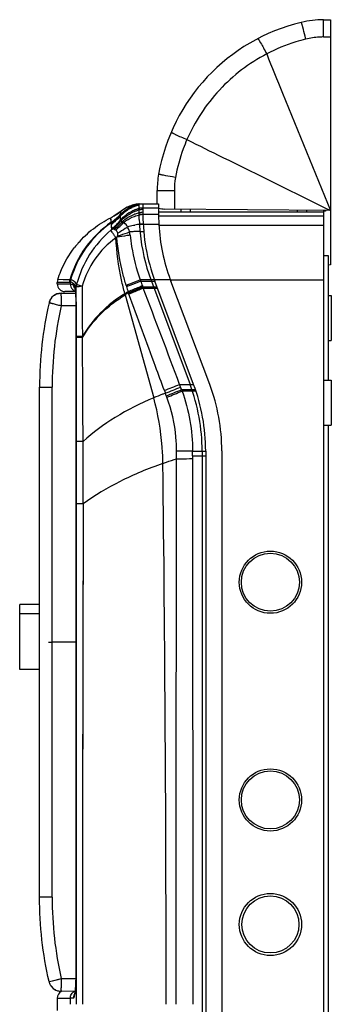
# Model space of a CAD drawing. Header units: millimetres. Extents: x 2100 to 2263, y -206 to 733.
# Tile 2 of 2: x 2100 to 2263, y 215 to 733. Entities that reach past the tile are written whole.
import ezdxf

# ---------------------------------------------------------------- set-up
doc = ezdxf.new("R2010")
doc.units = ezdxf.units.MM
doc.header["$LTSCALE"] = 30.734
doc.layers.get('0').update_dxf_attribs({"linetype": 'CONTINUOUS'})

msp = doc.modelspace()

# ---------------------------------------------------------------- linework, layer by layer
at = {"color": 9, "linetype": 'Continuous'}
for p, q in [((2259.27, 723.8), (2259.27, 732.89)), ((2248.33, 728.89), (2248.27, 729.13)), ((2259.27, 723.8), (2262.8, 723.8)), ((2181.32, 672.55), (2181.39, 672.51)), ((2175.17, 651.04), (2174.97, 651.08)), ((2171.8, 642.98), (2180.81, 642.98)), ((2180.81, 642.98), (2180.81, 633.25)), ((2152.57, 630.52), (2152.81, 632.19)), ((2172.56, 633.84), (2162.4, 633.84)), ((2189.3, 631.63), (2189.3, 633.17)), ((2245.3, 632.68), (2245.3, 631.63)), ((2260.3, 632.2), (2259.3, 632.19)), ((2147.69, 626.34), (2147.46, 628.76)), ((2152.55, 630.35), (2152.55, 630.37)), ((2152.55, 630.34), (2152.55, 630.35)), ((2152.55, 630.34), (2152.55, 630.35)), ((2152.56, 630.51), (2152.57, 630.52)), ((2152.56, 630.51), (2152.56, 630.5)), ((2172.56, 630.44), (2162.4, 630.45)), ((2147.69, 626.33), (2147.69, 626.34)), ((2147.69, 626.31), (2147.69, 626.33)), ((2147.71, 626.12), (2147.7, 626.15)), ((2147.91, 622.85), (2147.76, 625.34)), ((2162.49, 625.36), (2172.67, 625.34)), ((2172.7, 624.78), (2259.3, 624.78)), ((2122.36, 596.14), (2119.52, 596.19)), ((2125.92, 596.11), (2122.36, 596.14)), ((2167.87, 596.02), (2165.8, 596.02)), ((2168.51, 596.02), (2167.87, 596.02)), ((2168.46, 596.16), (2178.66, 596.16)), ((2170.41, 596.02), (2168.51, 596.02)), ((2178.71, 596.02), (2259.3, 596.01)), ((2119.29, 594.74), (2120.01, 594.76)), ((2120.01, 594.76), (2122.16, 594.76)), ((2122.16, 594.76), (2125.74, 594.81)), ((2125.74, 594.81), (2126.13, 594.82)), ((2126.13, 594.82), (2126.13, 593.87)), ((2129.27, 592.56), (2129.23, 592.61)), ((2129.27, 592.56), (2129.23, 592.61)), ((2129.27, 591.88), (2129.27, 592.56)), ((2129.27, 591.88), (2129.27, 592.56)), ((2163.08, 595.43), (2170.63, 595.43)), ((2164.24, 592.33), (2171.78, 592.33)), ((2164.39, 591.95), (2171.93, 591.95)), ((2164.47, 591.76), (2172, 591.76)), ((2154.98, 588.2), (2169.96, 533.99)), ((2129.12, 582.4), (2121.36, 582.34)), ((2129.12, 582.35), (2129.15, 582.35)), ((2129.15, 582.35), (2129.15, 229.77)), ((2129.29, 582.35), (2129.29, 583.98)), ((2129.29, 582.35), (2129.29, 583.98)), ((2109.98, 539.55), (2116.57, 539.55)), ((2116.57, 271.35), (2116.57, 539.55)), ((2184.62, 538.31), (2183.59, 541.04)), ((2183.59, 541.04), (2190.96, 541.04)), ((2175.57, 537.86), (2176.09, 536.44)), ((2176.6, 535.09), (2176.09, 536.44)), ((2176.88, 534.34), (2176.6, 535.08)), ((2184.62, 538.31), (2191.94, 538.31)), ((2187.43, 537.57), (2184.9, 537.57)), ((2190.14, 537.57), (2187.43, 537.57)), ((2192.19, 537.57), (2190.14, 537.57)), ((2129.23, 478.26), (2129.23, 511.04)), ((2182, 503.54), (2182, 505.99)), ((2190.39, 503.58), (2190.39, 506.02)), ((2190.39, 506.02), (2197.29, 506.02)), ((2190.39, 503.58), (2190.51, 215.02)), ((2190.39, 503.58), (2197.29, 503.58)), ((2132.86, 478.27), (2132.62, 316.99)), ((2132.86, 478.27), (2132.7, 393.04)), ((2132.86, 478.27), (2132.71, 478.27)), ((2132.62, 316.99), (2132.62, 315.25)), ((2132.62, 315.25), (2132.58, 215.02)), ((2115.83, 227.17), (2121.36, 228.57)), ((2121.36, 228.57), (2129.1, 228.51)), ((2129.15, 229.77), (2129.12, 229.77)), ((2129.26, 229.77), (2129.26, 215.02)), ((2114.98, 226.95), (2115.2, 227.01)), ((2115.2, 227.01), (2115.83, 227.17)), ((2119.29, 218.27), (2126.12, 218.27)), ((2126.12, 218.27), (2126.12, 215.02)), ((2127.74, 218.27), (2126.12, 218.27))]:
    msp.add_line(p, q, dxfattribs=at)
at = {"color": 7, "linetype": 'Continuous'}
for p, q in [((2259.27, 732.89), (2262.8, 732.89)), ((2262.8, 732.89), (2262.8, 603.89)), ((2171.8, 636.02), (2171.8, 642.98)), ((2162.4, 627.87), (2162.4, 636.02)), ((2162.4, 636.02), (2172.56, 636.02)), ((2172.56, 636.02), (2172.56, 629.11)), ((2262.8, 632.53), (2175.66, 633.29)), ((2184.3, 633.22), (2184.3, 631.63)), ((2250.3, 632.64), (2250.3, 631.63)), ((2259.3, -201.59), (2259.3, 632.56)), ((2260.3, 632.53), (2260.3, 632.2)), ((2259.3, 631.63), (2172.56, 631.63)), ((2259.3, 629.5), (2172.56, 629.5)), ((2261.8, 608.64), (2259.3, 608.64)), ((2261.8, 543.35), (2261.8, 608.64)), ((2262.8, 603.89), (2261.8, 603.71)), ((2168.46, 596.16), (2168.51, 596.02)), ((2178.66, 596.16), (2178.96, 595.35)), ((2168.73, 595.43), (2189.07, 541.04)), ((2199.43, 540.99), (2178.96, 595.35)), ((2121.27, 589.04), (2128.82, 589.09)), ((2261.8, 587.83), (2263.3, 587.83)), ((2263.3, 587.83), (2263.3, 564.21)), ((2261.8, 564.21), (2263.3, 564.21)), ((2109.98, 539.69), (2109.98, 539.55)), ((2109.98, 271.28), (2109.98, 539.55)), ((2259.3, 543.35), (2263.3, 543.35)), ((2263.3, 543.35), (2263.3, 519.69)), ((2259.3, 519.69), (2263.3, 519.69)), ((2261.8, -89.61), (2261.8, 519.69)), ((2195.4, 506.02), (2195.4, -75.98)), ((2205.79, 506.07), (2205.79, -75.99)), ((2099.54, 391.09), (2099.54, 425.27)), ((2109.98, 425.27), (2099.54, 425.27)), ((2099.54, 420.51), (2109.98, 420.51)), ((2129.12, 405.45), (2116.57, 405.45)), ((2109.98, 391.09), (2099.54, 391.09)), ((2114.98, 226.95), (2114.99, 226.91)), ((2114.99, 226.91), (2115, 226.89)), ((2115.88, 224.84), (2115.91, 224.8)), ((2115.91, 224.8), (2115.91, 224.79)), ((2115.91, 224.79), (2116.04, 224.6)), ((2117.46, 223.16), (2117.71, 222.99)), ((2117.71, 222.99), (2117.72, 222.98)), ((2128.68, 221.84), (2121.27, 221.9))]:
    msp.add_line(p, q, dxfattribs=at)
at = {"color": 6, "linetype": 'Continuous'}
for p, q in [((2152.81, 632.19), (2151.81, 631.42)), ((2153.31, 632.57), (2152.81, 632.19)), ((2158.9, 635.35), (2157.05, 634.7)), ((2160.7, 635.77), (2158.9, 635.35)), ((2162.2, 635.97), (2160.7, 635.77)), ((2162.4, 635.98), (2162.2, 635.97)), ((2164.29, 636.03), (2164.29, 630.41)), ((2147.46, 628.76), (2147.79, 628.93)), ((2149.08, 629.63), (2147.79, 628.93)), ((2149.08, 629.63), (2147.79, 628.93)), ((2147.79, 628.93), (2147.79, 628.93)), ((2151.81, 631.42), (2149.08, 629.63)), ((2130.34, 615.47), (2130.34, 615.47)), ((2119.29, 593.91), (2119.29, 594.73)), ((2119.29, 593.91), (2126.13, 593.91)), ((2126.13, 593.87), (2127.74, 593.86)), ((2190.96, 541.04), (2170.63, 595.43)), ((2128.73, 589.88), (2123.26, 589.93)), ((2129.12, 582.35), (2129.12, 229.77)), ((2129.28, 565.7), (2129.28, 566.31)), ((2132.53, 565.65), (2132.52, 566.26)), ((2197.29, 506.02), (2197.29, -75.98)), ((2119.29, 218.27), (2119.29, 211.77))]:
    msp.add_line(p, q, dxfattribs=at)
for points in [[(2157.05, 634.7), (2155.19, 633.8), (2153.31, 632.57)], [(2128.4, 591.87), (2128.38, 591.91), (2128.44, 591.71), (2128.56, 591.12), (2128.69, 590.23), (2128.83, 589.06), (2128.94, 587.64)], [(2128.94, 587.64), (2129.04, 586.02), (2129.1, 584.22), (2129.12, 582.35)], [(2129.12, 229.77), (2129.1, 228.06), (2129.04, 226.25), (2128.95, 224.6), (2128.84, 223.17), (2128.71, 221.98), (2128.57, 221.06), (2128.44, 220.45), (2128.41, 220.3)], [(2128.4, 220.29), (2128.38, 220.22), (2128.38, 220.22)]]:
    msp.add_lwpolyline(points, dxfattribs=at)
at = {"color": 9, "linetype": 'Continuous'}
for points in [[(2147.69, 626.34), (2147.55, 627.71), (2147.48, 628.5), (2147.46, 628.76)], [(2147.91, 622.85), (2147.85, 623.84), (2147.8, 624.67), (2147.76, 625.34)], [(2132.7, 393.04), (2132.61, 305.29), (2132.58, 215.02)], [(2115.83, 227.17), (2116.84, 227.43), (2118.16, 227.76), (2119.7, 228.15), (2121.36, 228.57)]]:
    msp.add_lwpolyline(points, dxfattribs=at)
at = {"color": 7, "linetype": 'Continuous'}
msp.add_lwpolyline([(2116.04, 224.6), (2117.15, 223.41), (2117.71, 222.99)], dxfattribs=at)
for centre, radius in [((2231.3, 437.02), 16.35), ((2231.3, 437.02), 15.26), ((2231.3, 322.52), 16.35), ((2231.3, 322.52), 15.26), ((2231.3, 257.02), 16.35), ((2231.3, 257.02), 15)]:
    msp.add_circle(centre, radius, dxfattribs=at)
for centre, radius, start, end in [((2270.97, 634.36), 99.92, 103.5525, 170.0557), ((2259.27, 682.89), 50, 90, 103.5525), ((2221.8, 642.98), 50, 170.0557, 180), ((2175.75, 643.29), 10, 252.2472, 269.5), ((2198.77, 627.87), 36.37, 179.9967, 184.7787), ((2235.06, 629.11), 62.5, 179.9997, 183.6551), ((2258.3, 629.76), 95.9, 182.9377, 185.3408), ((2269.98, 630.11), 97.42, 182.9332, 200.3926), ((2258.57, 629.76), 96.17, 185.3266, 200.45), ((2262.4, 630.45), 100, 200.1382, 200.4999), ((2121.32, 582.54), 6.5, 90.4251, 167.1663), ((2309.98, 539.55), 200, 167.1656, 179.9605), ((2095.4, 506.02), 100, 0, 20.4999), ((2106.42, 506.02), 99.36, 0.0299, 20.6059), ((2121.32, 228.4), 6.5, 236.4238, 269.5707)]:
    msp.add_arc(centre, radius, start, end, dxfattribs=at)
at = {"color": 9, "linetype": 'Continuous'}
for centre, radius, start, end in [((2156.41, 680.58), 80.47, 29.8867, 30.0418), ((2220.42, 642.97), 39.61, 169.9458, 179.9893), ((2134.13, 655.5), 29.88, 305.7134, 308.7096), ((2163.84, 618.43), 17.64, 116.1543, 128.7063), ((2163.71, 618.67), 17.37, 114.4767, 116.1238), ((2163.74, 618.6), 17.44, 104.5021, 114.4478), ((2165.37, 618.5), 17.56, 111.5395, 113.0881), ((2165.45, 618.47), 17.56, 111.8707, 113.3498), ((2165.47, 618.46), 17.56, 111.903, 113.3851), ((2165.72, 617.99), 17.63, 110.6876, 113.6344), ((2165.47, 618.43), 17.61, 110.2998, 111.8707), ((2165.48, 618.42), 17.61, 110.3293, 111.903), ((2165.36, 618.49), 17.57, 110.0089, 111.4791), ((2165.38, 618.46), 17.6, 110.0623, 111.5395), ((2167.02, 613.75), 19.56, 112.1991, 113.3855), ((2165.4, 618.42), 17.64, 107.9652, 110.0621), ((2165.36, 618.48), 17.58, 107.8181, 110.0088), ((2165.49, 618.37), 17.67, 101.2608, 110.2949), ((2165.5, 618.36), 17.67, 101.3022, 110.3244), ((2163.78, 618.43), 17.62, 102.3321, 104.5109), ((2165.74, 617.95), 17.68, 109.1951, 110.6883), ((2167.03, 613.72), 19.6, 111.8046, 112.1993), ((2167.04, 613.7), 19.62, 111.1017, 111.8045), ((2165.74, 617.93), 17.69, 101.8589, 109.1943), ((2165.4, 618.4), 17.66, 105.8473, 107.9653), ((2165.37, 618.44), 17.62, 105.7733, 107.8175), ((2167.05, 613.67), 19.65, 110.0598, 111.1016), ((2163.79, 618.41), 17.64, 101.674, 102.3324), ((2163.79, 618.4), 17.64, 101.2403, 101.674), ((2167.06, 613.65), 19.68, 105.4046, 110.0595), ((2163.79, 618.41), 17.64, 95.1169, 101.2403), ((2165.38, 618.41), 17.66, 100.9056, 105.7733), ((2165.4, 618.42), 17.64, 100.9866, 105.8481), ((2167.04, 613.71), 19.61, 103.7821, 105.4035), ((2165.38, 618.5), 17.56, 99.6308, 100.9839), ((2165.37, 618.47), 17.59, 99.585, 100.9041), ((2165.47, 618.48), 17.56, 99.8856, 101.2522), ((2165.48, 618.47), 17.56, 99.921, 101.2936), ((2165.72, 618.03), 17.59, 100.9544, 101.8525), ((2163.78, 618.48), 17.56, 94.4906, 95.1126), ((2167, 613.89), 19.43, 99.9939, 102.8887), ((2166.97, 614.09), 19.23, 97.9869, 99.9927), ((2130.83, 650.97), 29.84, 304.3888, 316.7423), ((2130.8, 650.92), 29.85, 304.4733, 316.8269), ((2130.65, 650.62), 29.83, 304.8823, 317.25), ((2130.62, 650.56), 29.83, 304.9477, 317.3152), ((2130.38, 649.32), 29.61, 305.9249, 318.3677), ((2134.07, 655.56), 29.96, 297.2756, 300.248), ((2128.42, 645.36), 30.06, 311.1411, 323.3975), ((2128.45, 646.8), 31.3, 309.9845, 320.8528), ((2133.97, 655.73), 30.15, 300.2464, 305.7138), ((2167.1, 611), 20.81, 109.1741, 110.291), ((2166.81, 609.49), 21.06, 108.0403, 109.2163), ((2167.16, 610.82), 21, 103.6274, 109.1691), ((2166.83, 609.44), 21.12, 107.2595, 108.0405), ((2166.89, 609.25), 21.32, 103.4136, 107.2545), ((2166.92, 609.09), 21.48, 101.9703, 103.4174), ((2167.16, 610.8), 21.02, 103.1668, 103.6296), ((2167.14, 610.91), 20.9, 98.5936, 103.1714), ((2166.93, 609.07), 21.51, 97.042, 101.971), ((2167.1, 611.14), 20.67, 97.8037, 98.5874), ((2183.45, 579.55), 55.73, 129.2369, 130.1551), ((2127.68, 624.56), 20.09, 4.518, 4.997), ((2126.66, 649.49), 35.22, 310.1294, 319.4577), ((2124.5, 652.67), 39.7, 309.949, 318.3527), ((2165.24, 595.27), 30.08, 97.1561, 100.033), ((2162.48, 585.09), 36.42, 93.2898, 93.6055), ((2162.51, 584.48), 37.03, 92.4498, 93.2884), ((2163.77, 527.55), 93.97, 91.0121, 91.7324), ((2165.38, 594.2), 31.16, 95.3117, 97.1663), ((2164.24, 488.31), 133.21, 90.6382, 90.9161), ((2165.41, 593.84), 31.52, 91.7938, 95.3146), ((2161.08, 761.31), 139.81, 270.6872, 271.3809), ((2164.63, 622.3), 0.779, 257.0069, 274.9462), ((2177.23, 580.3), 46.56, 124.8775, 125.5657), ((2130.58, 594.81), 4.85, 164.4392, 179.9487), ((2128.25, 761.1), 165.01, 269.1897, 269.3268), ((2130.98, 594.79), 4.85, 164.3429, 179.726), ((2245.86, 624.65), 87.78, 199.0333, 199.4471), ((2134.04, 592.46), 4.77, 164.3614, 178.7215), ((2133.84, 453.44), 139.24, 90.6055, 90.936), ((2369.72, 658.95), 224.11, 197.2347, 197.9636), ((2247.35, 625.23), 89.38, 199.4803, 201.248), ((2222.22, 615.46), 62.42, 201.245, 201.7467), ((2254.01, 627.25), 96.32, 201.2532, 201.4958), ((2198.04, 518.87), 82.21, 120.3195, 121.7221), ((2286.13, 624.61), 136.12, 195.2579, 195.5156), ((2198.49, 517.46), 83.05, 120.1819, 121.5975), ((2218.12, 610.83), 65.06, 198.8282, 199.363), ((2242.81, 619.88), 91.36, 199.5862, 199.8817), ((-4756.54, 577.2), 6885.83, 359.909408, 0.042831), ((-11581.21, 455.16), 13714.17, 0.233373, 0.461632), ((1137.88, 3167.33), 2826.82, 291.53603, 291.71094), ((1126.99, 3185.63), 2849.36, 291.60406, 291.77776), ((1190.17, 2996), 2651.25, 291.84287, 292.02968), ((1221.28, 2918.73), 2568.76, 291.83951, 292.03229), ((1862.51, 420.94), 342.83, 19.8881, 20.0219), ((-3046.61, 493.73), 5179.49, 359.82893, 0.1912), ((-21854.6, 215.02), 24031.09, 0.000004, 0.678387), ((2131.79, 218.25), 4.05, 147.5901, 156.8123)]:
    msp.add_arc(centre, radius, start, end, dxfattribs=at)
at = {"color": 6, "linetype": 'Continuous'}
for centre, radius, start, end in [((2166.18, 616.24), 17.69, 112.9988, 114.3387), ((2166.18, 616.23), 17.7, 112.5528, 112.9989), ((2166.19, 616.22), 17.72, 110.8803, 112.5526), ((2166.2, 616.2), 17.74, 110.0749, 110.8803), ((2166.22, 616.13), 17.81, 104.7114, 110.0726), ((2166.21, 616.18), 17.76, 102.128, 104.7118), ((2129.42, 645.99), 29.62, 308.6228, 321.2625), ((2264.29, 630.45), 100, 180.0213, 200.5), ((2171.74, 579.68), 54.72, 139.1575, 142.372), ((2124.12, 594.72), 4.83, 162.2824, 179.7958), ((2123.29, 593.93), 4, 179.9898, 269.5006), ((2130.09, 593.8), 3.92, 247.062, 249.1176), ((2097.29, 506.02), 100, 360, 20.5), ((2123.29, 218.27), 4, 118.9462, 180)]:
    msp.add_arc(centre, radius, start, end, dxfattribs=at)
at = {"color": 9, "linetype": 'Continuous'}
for points, knots in [([(2248.27, 729.13), (2248.22, 729.32), (2248.12, 729.67), (2247.99, 730.16), (2247.87, 730.58), (2247.77, 730.91), (2247.69, 731.17), (2247.64, 731.33), (2247.6, 731.42), (2247.58, 731.46), (2247.57, 731.49), (2247.56, 731.5), (2247.56, 731.5)], [0, 0, 0, 0, 0.235238, 0.441002, 0.615525, 0.757047, 0.864646, 0.939642, 0.965463, 0.983823, 0.995049, 1, 1, 1, 1]), ([(2249.9, 722.67), (2249.77, 723.22), (2249.26, 725.29), (2248.74, 727.37), (2248.33, 728.89)], [0, 0, 0, 0, 0.262552, 1, 1, 1, 1]), ([(2224.71, 722.93), (2224.73, 722.94), (2224.79, 722.89), (2224.86, 722.8), (2224.98, 722.63), (2225.14, 722.41), (2225.33, 722.11), (2225.64, 721.59), (2225.89, 721.16), (2226.07, 720.86)], [0, 0, 0, 0, 0.020979, 0.071057, 0.152147, 0.264082, 0.405996, 0.576881, 1, 1, 1, 1]), ([(2226.18, 720.67), (2226.67, 719.8), (2227.74, 717.88), (2228.78, 715.94), (2229.34, 714.88)], [0, 0, 0, 0, 0.454626, 1, 1, 1, 1]), ([(2249.9, 722.67), (2248.12, 722.24), (2241.04, 720.28), (2234.21, 717.45), (2229.34, 714.88)], [0, 0, 0, 0, 0.25018, 1, 1, 1, 1]), ([(2259.27, 723.8), (2258.48, 723.8), (2255.33, 723.7), (2252.2, 723.23), (2249.9, 722.67)], [0, 0, 0, 0, 0.250204, 1, 1, 1, 1]), ([(2229.34, 714.88), (2224.71, 712.45), (2215.86, 706.79), (2204.2, 696.21), (2194.49, 683.82), (2189.5, 674.58), (2187.42, 669.8)], [0, 0, 0, 0, 0.250055, 0.500211, 0.750253, 1, 1, 1, 1]), ([(2229.34, 714.88), (2232.12, 708.02), (2243.27, 680.57), (2254.43, 653.13), (2262.8, 632.53)], [0, 0, 0, 0, 0.249683, 1, 1, 1, 1]), ([(2179.14, 673.74), (2179.13, 673.73), (2179.18, 673.68), (2179.26, 673.61), (2179.43, 673.51), (2179.66, 673.38), (2179.97, 673.21), (2180.53, 672.93), (2180.99, 672.7), (2181.32, 672.55)], [0, 0, 0, 0, 0.018494, 0.063551, 0.138831, 0.246325, 0.387426, 0.561243, 1, 1, 1, 1]), ([(2181.39, 672.51), (2182.33, 672.07), (2184.33, 671.15), (2186.35, 670.26), (2187.42, 669.8)], [0, 0, 0, 0, 0.471328, 1, 1, 1, 1]), ([(2187.42, 669.8), (2186.73, 668.21), (2184.15, 661.76), (2182.33, 655.01), (2181.42, 649.89)], [0, 0, 0, 0, 0.250276, 1, 1, 1, 1]), ([(2187.42, 669.8), (2193.69, 666.7), (2218.82, 654.27), (2243.95, 641.85), (2262.8, 632.53)], [0, 0, 0, 0, 0.249636, 1, 1, 1, 1]), ([(2174.97, 651.08), (2174.78, 651.12), (2174.42, 651.19), (2173.92, 651.29), (2173.5, 651.38), (2173.16, 651.45), (2172.89, 651.51), (2172.73, 651.55), (2172.63, 651.58), (2172.59, 651.59), (2172.57, 651.6), (2172.55, 651.61), (2172.55, 651.62)], [0, 0, 0, 0, 0.235575, 0.441553, 0.616217, 0.757853, 0.865503, 0.940448, 0.966202, 0.984453, 0.995491, 1, 1, 1, 1]), ([(2181.42, 649.89), (2180.87, 649.99), (2178.79, 650.36), (2176.7, 650.74), (2175.17, 651.04)], [0, 0, 0, 0, 0.263497, 1, 1, 1, 1]), ([(2152.52, 629.65), (2152.94, 630.13), (2154.72, 631.95), (2156.9, 633.38), (2158.65, 634.14)], [0, 0, 0, 0, 0.25073, 1, 1, 1, 1]), ([(2152.57, 630.52), (2153.45, 631.46), (2155.42, 633.15), (2157.72, 634.37), (2158.92, 634.84)], [0, 0, 0, 0, 0.49999, 1, 1, 1, 1]), ([(2130.34, 615.47), (2132.72, 618.21), (2138.02, 623.24), (2144.21, 627.14), (2147.46, 628.76)], [0, 0, 0, 0, 0.499966, 1, 1, 1, 1]), ([(2152.52, 627.45), (2152.52, 627.68), (2152.51, 628.41), (2152.51, 629.14), (2152.51, 629.65)], [0, 0, 0, 0, 0.30601, 1, 1, 1, 1]), ([(2152.52, 629.65), (2152.52, 629.72), (2152.52, 629.95), (2152.52, 630.18), (2152.55, 630.34)], [0, 0, 0, 0, 0.304461, 1, 1, 1, 1]), ([(2152.55, 627.43), (2152.55, 627.44), (2152.54, 627.45), (2152.53, 627.45), (2152.52, 627.46)], [0, 0, 0, 0, 0.506572, 1, 1, 1, 1]), ([(2152.55, 627.43), (2152.57, 627.41), (2152.64, 627.29), (2152.69, 627.15), (2152.73, 627.04)], [0, 0, 0, 0, 0.208952, 1, 1, 1, 1]), ([(2152.73, 627.04), (2153.17, 627.54), (2155.08, 629.43), (2157.4, 630.91), (2159.25, 631.71)], [0, 0, 0, 0, 0.24837, 1, 1, 1, 1]), ([(2153.43, 626.6), (2153.35, 626.63), (2153.11, 626.76), (2152.87, 626.91), (2152.73, 627.04)], [0, 0, 0, 0, 0.307525, 1, 1, 1, 1]), ([(2153.43, 626.6), (2153.88, 627.02), (2155.82, 628.64), (2158.09, 629.86), (2159.88, 630.52)], [0, 0, 0, 0, 0.245263, 1, 1, 1, 1]), ([(2154.16, 626.29), (2154.58, 626.62), (2156.35, 627.88), (2158.33, 628.84), (2159.88, 629.38)], [0, 0, 0, 0, 0.246489, 1, 1, 1, 1]), ([(2147.69, 626.33), (2142.47, 622.75), (2133.24, 613.75), (2127.65, 602.14), (2125.92, 596.11)], [0, 0, 0, 0, 0.502021, 1, 1, 1, 1]), ([(2147.71, 626.13), (2142.58, 622.54), (2133.51, 613.58), (2128.01, 602.08), (2126.31, 596.1)], [0, 0, 0, 0, 0.501819, 1, 1, 1, 1]), ([(2147.51, 622.15), (2143.17, 618.49), (2135.57, 609.79), (2130.92, 599.22), (2129.44, 593.74)], [0, 0, 0, 0, 0.500304, 1, 1, 1, 1]), ([(2150.14, 618.18), (2149.83, 618.64), (2149.23, 619.49), (2148.45, 620.65), (2147.89, 621.52), (2147.59, 621.98), (2147.51, 622.15)], [0, 0, 0, 0, 0.34862, 0.657272, 0.880539, 1, 1, 1, 1]), ([(2147.76, 625.34), (2147.75, 625.42), (2147.74, 625.68), (2147.72, 625.94), (2147.71, 626.12)], [0, 0, 0, 0, 0.307146, 1, 1, 1, 1]), ([(2148.2, 622.72), (2148.17, 622.73), (2148.07, 622.75), (2147.97, 622.8), (2147.91, 622.85)], [0, 0, 0, 0, 0.279628, 1, 1, 1, 1]), ([(2148.56, 622.82), (2148.54, 622.82), (2148.41, 622.82), (2148.29, 622.76), (2148.2, 622.72)], [0, 0, 0, 0, 0.191158, 1, 1, 1, 1]), ([(2149.36, 622.56), (2149.29, 622.6), (2149.03, 622.71), (2148.76, 622.8), (2148.56, 622.82)], [0, 0, 0, 0, 0.291015, 1, 1, 1, 1]), ([(2149.99, 622.23), (2149.93, 622.26), (2149.73, 622.38), (2149.52, 622.49), (2149.36, 622.56)], [0, 0, 0, 0, 0.268199, 1, 1, 1, 1]), ([(2151.1, 620.53), (2151.01, 620.9), (2150.77, 621.56), (2150.26, 622.07), (2149.99, 622.23)], [0, 0, 0, 0, 0.541241, 1, 1, 1, 1]), ([(2156.25, 623.95), (2155.84, 623.65), (2154.16, 622.45), (2152.43, 621.33), (2151.1, 620.53)], [0, 0, 0, 0, 0.245575, 1, 1, 1, 1]), ([(2154.16, 626.29), (2154.09, 626.31), (2153.85, 626.41), (2153.6, 626.51), (2153.43, 626.6)], [0, 0, 0, 0, 0.270709, 1, 1, 1, 1]), ([(2156.25, 623.95), (2156.1, 624.21), (2155.55, 625.09), (2154.81, 625.9), (2154.16, 626.29)], [0, 0, 0, 0, 0.283071, 1, 1, 1, 1]), ([(2156.25, 623.95), (2156.54, 624.05), (2157.77, 624.43), (2159.03, 624.72), (2159.99, 624.89)], [0, 0, 0, 0, 0.240236, 1, 1, 1, 1]), ([(2157.33, 621.3), (2157.24, 621.52), (2156.89, 622.41), (2156.49, 623.28), (2156.25, 623.95)], [0, 0, 0, 0, 0.254739, 1, 1, 1, 1]), ([(2150.14, 618.18), (2145.86, 615.13), (2138.31, 607.47), (2133.8, 597.73), (2132.37, 592.67)], [0, 0, 0, 0, 0.500049, 1, 1, 1, 1]), ([(2154.81, 588.79), (2154.16, 591.18), (2151.81, 600.84), (2150.52, 610.74), (2150.14, 618.18)], [0, 0, 0, 0, 0.249724, 1, 1, 1, 1]), ([(2157.52, 619.6), (2156.97, 619.51), (2154.66, 619.11), (2152.35, 618.75), (2150.6, 618.5)], [0, 0, 0, 0, 0.241693, 1, 1, 1, 1]), ([(2150.6, 618.5), (2150.63, 618.55), (2150.75, 618.73), (2150.85, 618.92), (2150.92, 619.06)], [0, 0, 0, 0, 0.271153, 1, 1, 1, 1]), ([(2155.48, 593.17), (2154.85, 595.24), (2152.56, 603.54), (2151.15, 612.08), (2150.6, 618.5)], [0, 0, 0, 0, 0.25078, 1, 1, 1, 1]), ([(2150.92, 619.06), (2151.47, 619.23), (2153.63, 619.93), (2155.76, 620.71), (2157.33, 621.3)], [0, 0, 0, 0, 0.256118, 1, 1, 1, 1]), ([(2150.92, 619.06), (2150.96, 619.18), (2151.11, 619.65), (2151.18, 620.17), (2151.1, 620.53)], [0, 0, 0, 0, 0.256261, 1, 1, 1, 1]), ([(2160.19, 621.44), (2159.95, 621.43), (2158.99, 621.39), (2158.04, 621.34), (2157.33, 621.3)], [0, 0, 0, 0, 0.255947, 1, 1, 1, 1]), ([(2157.52, 619.6), (2157.74, 617.61), (2158.85, 609.61), (2160.87, 601.74), (2162.87, 596.02)], [0, 0, 0, 0, 0.249064, 1, 1, 1, 1]), ([(2129.44, 593.74), (2129.18, 594.1), (2128.68, 594.73), (2127.72, 595.65), (2126.85, 596.09), (2126.31, 596.1)], [0, 0, 0, 0, 0.3277, 0.598066, 1, 1, 1, 1]), ([(2155.48, 593.17), (2156.11, 593.41), (2158.58, 594.36), (2161.05, 595.31), (2162.87, 596.03)], [0, 0, 0, 0, 0.256525, 1, 1, 1, 1]), ([(2165.8, 596.02), (2165.55, 596.02), (2164.57, 596.02), (2163.6, 596.02), (2162.87, 596.03)], [0, 0, 0, 0, 0.254946, 1, 1, 1, 1]), ([(2127.12, 594.58), (2127.03, 594.62), (2126.72, 594.75), (2126.38, 594.82), (2126.13, 594.82)], [0, 0, 0, 0, 0.269408, 1, 1, 1, 1]), ([(2128.16, 593.82), (2128.08, 593.9), (2127.75, 594.19), (2127.4, 594.44), (2127.12, 594.58)], [0, 0, 0, 0, 0.27594, 1, 1, 1, 1]), ([(2128.36, 591.71), (2128.26, 591.88), (2127.9, 592.54), (2127.74, 593.31), (2127.74, 593.86)], [0, 0, 0, 0, 0.261899, 1, 1, 1, 1]), ([(2127.74, 593.86), (2127.83, 593.85), (2128.02, 593.66), (2128.32, 592.92), (2128.46, 592.19), (2128.56, 591.63)], [0, 0, 0, 0, 0.107501, 0.300834, 1, 1, 1, 1]), ([(2129.23, 592.61), (2129.14, 592.73), (2128.81, 593.16), (2128.45, 593.56), (2128.16, 593.82)], [0, 0, 0, 0, 0.272819, 1, 1, 1, 1]), ([(2128.56, 591.63), (2128.61, 591.3), (2128.84, 589.75), (2128.96, 588.18), (2129.03, 586.94)], [0, 0, 0, 0, 0.208926, 1, 1, 1, 1]), ([(2129.27, 592.56), (2129.29, 592.57), (2129.47, 592.59), (2129.65, 592.6), (2129.8, 592.61)], [0, 0, 0, 0, 0.142811, 1, 1, 1, 1]), ([(2130.98, 593.11), (2130.63, 593.23), (2130.18, 593.38), (2129.67, 593.61), (2129.5, 593.7), (2129.44, 593.74)], [0, 0, 0, 0, 0.652272, 0.867294, 1, 1, 1, 1]), ([(2129.8, 592.61), (2129.91, 592.61), (2130.5, 592.64), (2131.09, 592.65), (2131.57, 592.66)], [0, 0, 0, 0, 0.194054, 1, 1, 1, 1]), ([(2132.37, 592.67), (2132.25, 592.71), (2131.78, 592.85), (2131.32, 593), (2130.98, 593.11)], [0, 0, 0, 0, 0.267129, 1, 1, 1, 1]), ([(2132.37, 592.67), (2132.35, 590.47), (2132.31, 581.66), (2132.41, 572.86), (2132.52, 566.26)], [0, 0, 0, 0, 0.250243, 1, 1, 1, 1]), ([(2155.68, 592.55), (2156.31, 592.79), (2158.78, 593.74), (2161.25, 594.7), (2163.08, 595.43)], [0, 0, 0, 0, 0.256199, 1, 1, 1, 1]), ([(2164.04, 592.84), (2163.44, 592.6), (2160.94, 591.59), (2158.44, 590.58), (2156.54, 589.83)], [0, 0, 0, 0, 0.241981, 1, 1, 1, 1]), ([(2164.24, 592.33), (2163.64, 592.08), (2161.14, 591.05), (2158.63, 590.03), (2156.74, 589.25)], [0, 0, 0, 0, 0.242245, 1, 1, 1, 1]), ([(2156.89, 588.81), (2157.54, 589.08), (2160.04, 590.12), (2162.54, 591.17), (2164.39, 591.95)], [0, 0, 0, 0, 0.256163, 1, 1, 1, 1]), ([(2156.97, 588.61), (2157.61, 588.88), (2160.11, 589.92), (2162.61, 590.97), (2164.47, 591.76)], [0, 0, 0, 0, 0.256067, 1, 1, 1, 1]), ([(2115.91, 586.14), (2115.8, 585.98), (2115.4, 585.31), (2115.11, 584.56), (2114.98, 583.98)], [0, 0, 0, 0, 0.248261, 1, 1, 1, 1]), ([(2117.46, 587.77), (2118.01, 588.17), (2119.23, 588.81), (2120.59, 589.03), (2121.27, 589.04)], [0, 0, 0, 0, 0.499657, 1, 1, 1, 1]), ([(2121.27, 589.04), (2121.26, 589.03), (2121.26, 588.97), (2121.25, 588.87), (2121.24, 588.7), (2121.24, 588.48), (2121.24, 588.19), (2121.24, 587.71), (2121.25, 586.98), (2121.27, 585.98), (2121.29, 584.85), (2121.32, 583.62), (2121.35, 582.77), (2121.36, 582.34)], [0, 0, 0, 0, 0.006503, 0.022238, 0.047103, 0.080914, 0.123427, 0.174199, 0.298546, 0.449549, 0.620983, 0.806364, 1, 1, 1, 1]), ([(2129.03, 586.94), (2129.05, 586.57), (2129.12, 585.04), (2129.15, 583.51), (2129.15, 582.35)], [0, 0, 0, 0, 0.240849, 1, 1, 1, 1]), ([(2154.81, 588.79), (2150.21, 585.95), (2141.75, 579.31), (2135.13, 570.8), (2132.51, 566.26)], [0, 0, 0, 0, 0.507974, 1, 1, 1, 1]), ([(2132.52, 565.65), (2135.16, 570.2), (2141.84, 578.72), (2150.35, 585.36), (2154.97, 588.2)], [0, 0, 0, 0, 0.491831, 1, 1, 1, 1]), ([(2175.57, 537.86), (2174.01, 542.09), (2167.77, 558.99), (2161.57, 575.91), (2156.97, 588.61)], [0, 0, 0, 0, 0.250179, 1, 1, 1, 1]), ([(2121.36, 582.34), (2120.94, 582.44), (2120.13, 582.65), (2118.94, 582.95), (2117.85, 583.23), (2117.02, 583.44), (2116.44, 583.59), (2116.07, 583.69), (2115.75, 583.77), (2115.48, 583.84), (2115.29, 583.89), (2115.18, 583.92), (2115.11, 583.94), (2115.06, 583.96), (2115.01, 583.97), (2115, 583.98), (2114.98, 583.98), (2114.98, 583.98)], [0, 0, 0, 0, 0.195875, 0.38389, 0.556707, 0.708003, 0.773734, 0.832021, 0.882306, 0.924105, 0.957052, 0.970096, 0.980804, 0.989162, 0.995154, 0.998768, 1, 1, 1, 1]), ([(2121.36, 582.34), (2119.77, 575.33), (2117.37, 561.13), (2116.57, 546.74), (2116.57, 539.55)], [0, 0, 0, 0, 0.499999, 1, 1, 1, 1]), ([(2132.52, 566.26), (2131.79, 566.27), (2130.83, 566.27), (2129.75, 566.29), (2129.4, 566.3), (2129.28, 566.31)], [0, 0, 0, 0, 0.675269, 0.892408, 1, 1, 1, 1]), ([(2132.52, 565.65), (2131.8, 565.66), (2130.83, 565.66), (2129.75, 565.68), (2129.4, 565.69), (2129.28, 565.7)], [0, 0, 0, 0, 0.671847, 0.890761, 1, 1, 1, 1]), ([(2169.96, 534), (2162.97, 531.08), (2149.89, 524.47), (2138.04, 515.77), (2132.85, 511.02)], [0, 0, 0, 0, 0.518139, 1, 1, 1, 1]), ([(2176.09, 536.44), (2175.58, 536.24), (2173.53, 535.46), (2171.49, 534.63), (2169.96, 533.99)], [0, 0, 0, 0, 0.248137, 1, 1, 1, 1]), ([(2174.81, 499.54), (2174.77, 502.45), (2174.26, 514.06), (2172.26, 525.6), (2169.96, 533.99)], [0, 0, 0, 0, 0.250967, 1, 1, 1, 1]), ([(2182, 505.99), (2182, 508.41), (2181.58, 518.03), (2179.42, 527.58), (2176.88, 534.33)], [0, 0, 0, 0, 0.250747, 1, 1, 1, 1]), ([(2184.9, 537.57), (2186.71, 532.52), (2189.46, 522.11), (2190.39, 511.38), (2190.39, 506.02)], [0, 0, 0, 0, 0.499999, 1, 1, 1, 1]), ([(2132.85, 511.02), (2132.04, 511.02), (2130.83, 511.03), (2129.63, 511.02), (2129.23, 511.04)], [0, 0, 0, 0, 0.67347, 1, 1, 1, 1]), ([(2190.39, 506.02), (2189.71, 506.02), (2186.91, 506.01), (2184.12, 506), (2182, 505.99)], [0, 0, 0, 0, 0.243764, 1, 1, 1, 1]), ([(2174.81, 499.54), (2167.11, 496.83), (2152.58, 490.72), (2138.99, 482.69), (2132.86, 478.27)], [0, 0, 0, 0, 0.519424, 1, 1, 1, 1]), ([(2174.81, 499.54), (2175.41, 499.75), (2177.8, 500.59), (2180.2, 501.39), (2182.01, 501.96)], [0, 0, 0, 0, 0.253018, 1, 1, 1, 1]), ([(2182.01, 501.96), (2182.72, 501.97), (2185.51, 501.99), (2188.31, 502.01), (2190.39, 502.03)], [0, 0, 0, 0, 0.254299, 1, 1, 1, 1]), ([(2132.71, 478.27), (2132.28, 478.27), (2131.12, 478.26), (2129.96, 478.27), (2129.23, 478.26)], [0, 0, 0, 0, 0.368641, 1, 1, 1, 1]), ([(2110.86, 271.37), (2110.74, 271.37), (2110.56, 271.37), (2110.34, 271.37), (2110.22, 271.37), (2110.12, 271.38), (2110.05, 271.37), (2110.01, 271.38), (2109.98, 271.38), (2109.98, 271.38)], [0, 0, 0, 0, 0.431788, 0.603849, 0.745638, 0.856457, 0.935954, 0.983871, 1, 1, 1, 1]), ([(2116.57, 271.35), (2116, 271.35), (2114.1, 271.36), (2112.19, 271.36), (2110.86, 271.37)], [0, 0, 0, 0, 0.299938, 1, 1, 1, 1]), ([(2116.57, 271.35), (2116.57, 264.17), (2117.37, 249.78), (2119.77, 235.58), (2121.36, 228.57)], [0, 0, 0, 0, 0.499999, 1, 1, 1, 1]), ([(2121.36, 228.57), (2121.35, 228.14), (2121.32, 227.29), (2121.29, 226.07), (2121.27, 224.93), (2121.25, 224.07), (2121.24, 223.46), (2121.24, 223.07), (2121.24, 222.73), (2121.24, 222.45), (2121.25, 222.23), (2121.25, 222.06), (2121.26, 221.96), (2121.26, 221.91), (2121.27, 221.9)], [0, 0, 0, 0, 0.194268, 0.380112, 0.551827, 0.702922, 0.768704, 0.827166, 0.877816, 0.920161, 0.95376, 0.978371, 0.993815, 1, 1, 1, 1]), ([(2128.56, 220.51), (2128.79, 221.85), (2129.06, 224.94), (2129.15, 228.04), (2129.15, 229.77)], [0, 0, 0, 0, 0.43967, 1, 1, 1, 1]), ([(2117.72, 222.98), (2118.24, 222.64), (2119.39, 222.09), (2120.64, 221.9), (2121.27, 221.9)], [0, 0, 0, 0, 0.499811, 1, 1, 1, 1]), ([(2126.12, 218.27), (2126.12, 219.01), (2126.54, 220.52), (2127.71, 221.56), (2128.38, 221.88)], [0, 0, 0, 0, 0.500777, 1, 1, 1, 1]), ([(2127.74, 218.27), (2127.83, 218.28), (2128.02, 218.47), (2128.33, 219.22), (2128.47, 219.95), (2128.56, 220.51)], [0, 0, 0, 0, 0.108024, 0.300017, 1, 1, 1, 1]), ([(2128.06, 219.84), (2128.01, 219.72), (2127.82, 219.21), (2127.74, 218.67), (2127.74, 218.27)], [0, 0, 0, 0, 0.259918, 1, 1, 1, 1])]:
    msp.add_open_spline(points, degree=3, knots=knots, dxfattribs=at)
at = {"color": 6, "linetype": 'Continuous'}
for points, knots in [([(2152.52, 627.46), (2153.37, 628.5), (2155.32, 630.41), (2157.66, 631.81), (2158.89, 632.36)], [0, 0, 0, 0, 0.499368, 1, 1, 1, 1]), ([(2119.52, 596.19), (2120.01, 597.71), (2122.22, 603.7), (2125.48, 609.3), (2128.4, 613.09)], [0, 0, 0, 0, 0.250467, 1, 1, 1, 1]), ([(2126.43, 592.35), (2126.63, 591.87), (2127.21, 590.98), (2128.09, 590.39), (2128.56, 590.19)], [0, 0, 0, 0, 0.500526, 1, 1, 1, 1])]:
    msp.add_open_spline(points, degree=3, knots=knots, dxfattribs=at)
at = {"color": 9, "linetype": 'Continuous'}
for points in [[(2152.55, 630.37), (2154.19, 632.16), (2156.26, 633.63), (2158.49, 634.6)], [(2152.55, 630.34), (2154.19, 632.14), (2156.26, 633.62), (2158.49, 634.58)], [(2152.56, 630.5), (2154.21, 632.26), (2156.26, 633.71), (2158.48, 634.65)], [(2152.55, 630.37), (2152.55, 630.41), (2152.56, 630.46), (2152.56, 630.5)], [(2157.52, 619.6), (2157.44, 620.17), (2157.4, 620.73), (2157.33, 621.3)], [(2129.29, 583.98), (2129.28, 586.61), (2129.28, 589.24), (2129.27, 591.88)], [(2155.48, 593.17), (2155.56, 592.97), (2155.62, 592.76), (2155.68, 592.55)], [(2164.47, 591.76), (2164.44, 591.82), (2164.42, 591.89), (2164.39, 591.95)], [(2183.59, 541.04), (2177.24, 557.95), (2170.85, 574.85), (2164.47, 591.76)], [(2156.97, 588.61), (2156.95, 588.68), (2156.92, 588.74), (2156.9, 588.81)], [(2129.23, 511.04), (2129.24, 529.26), (2129.25, 547.48), (2129.28, 565.7)], [(2182.01, 501.96), (2182.01, 502.49), (2182.01, 503.01), (2182, 503.54)], [(2181.76, 215.02), (2181.76, 310.67), (2181.86, 406.32), (2182, 501.96)], [(2129.23, 478.26), (2129.24, 395.43), (2129.25, 312.6), (2129.26, 229.77)]]:
    msp.add_open_spline(points, degree=3, dxfattribs=at)
at = {"color": 6, "linetype": 'Continuous'}
msp.add_open_spline([(2126.13, 593.87), (2126.13, 593.35), (2126.23, 592.82), (2126.43, 592.35)], degree=3, dxfattribs=at)
at = {"color": 7, "linetype": 'Continuous'}
for points, knots in [([(2121.27, 589.04), (2121.27, 589.04), (2121.27, 589.04), (2121.27, 589.04), (2121.27, 589.04)], [0, 0, 0, 0, 0.422278, 1, 1, 1, 1]), ([(2114.63, 405.45), (2114.79, 405.45), (2115.44, 405.45), (2116.08, 405.45), (2116.57, 405.45)], [0, 0, 0, 0, 0.244917, 1, 1, 1, 1]), ([(2114.98, 226.95), (2113.33, 234.21), (2110.83, 248.93), (2109.99, 263.84), (2109.98, 271.28)], [0, 0, 0, 0, 0.500001, 1, 1, 1, 1]), ([(2115, 226.89), (2115.13, 226.35), (2115.4, 225.64), (2115.77, 225), (2115.88, 224.84)], [0, 0, 0, 0, 0.751488, 1, 1, 1, 1]), ([(2121.27, 221.9), (2121.27, 221.9), (2121.27, 221.9), (2121.27, 221.9), (2121.27, 221.9)], [0, 0, 0, 0, 0.463959, 1, 1, 1, 1])]:
    msp.add_open_spline(points, degree=3, knots=knots, dxfattribs=at)

doc.saveas('drawing.dxf')
